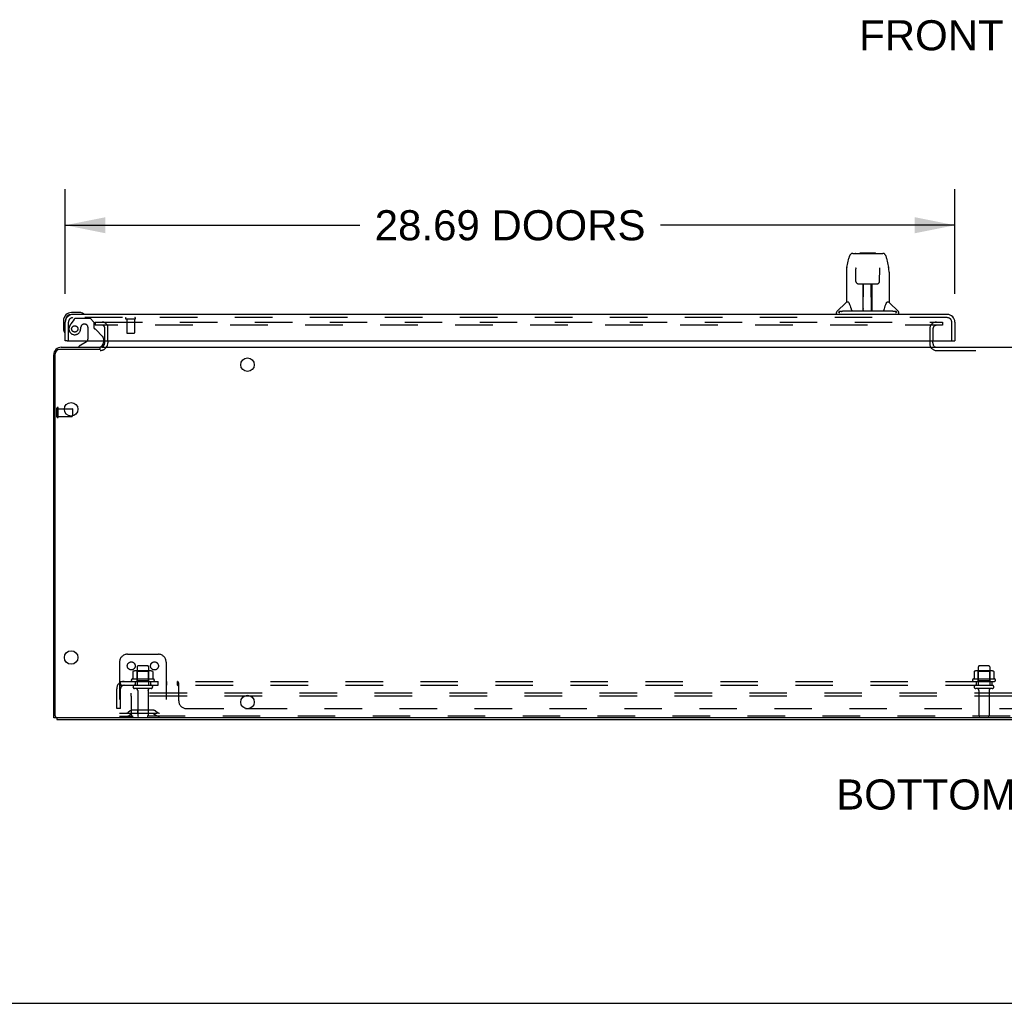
# Model space of a CAD drawing. Header units: inches. Extents: x 0 to 220, y 0 to 142.
# Tile 2 of 76: x 38 to 70, y 0 to 32. Entities that reach past the tile are written whole.
import ezdxf

# ---------------------------------------------------------------- set-up
doc = ezdxf.new("R2010")
doc.units = ezdxf.units.IN
doc.header["$LTSCALE"] = 12.090517
doc.header["$MEASUREMENT"] = 0
doc.linetypes.add('HIDDEN', pattern=[0.2, 0.1, -0.1])
doc.layers.get('0').update_dxf_attribs({"linetype": 'CONTINUOUS'})
for name, color, linetype in [('DEFAULT_2', 8, 'HIDDEN'), ('DIMENSIONS', 7, 'CONTINUOUS'), ('LEFT_DOOR_ASSEMBLY', 7, 'CONTINUOUS'), ('SUBPANEL', 7, 'CONTINUOUS')]:
    doc.layers.add(name, color=color, linetype=linetype)
doc.styles.get("Standard").update_dxf_attribs({"font": 'arial.ttf'})
doc.dimstyles.new('DIMSTYLE_1', dxfattribs={"dimtxt": 0.969828, "dimasz": 1.293103, "dimexe": 0.09, "dimexo": 0.07, "dimgap": 0.0375, "dimtad": 0, "dimtih": 1, "dimtoh": 1, "dimzin": 4, "dimdsep": 46, "dimtxsty": 'Standard', "dimblk": '_FILLED', "dimblk1": '_FILLED', "dimblk2": '_FILLED', "dimcen": 0.09, "dimazin": 1, "dimtfac": 1, "dimtdec": 3, "dimtofl": 0, "dimtmove": 0, "dimatfit": 3, "dimldrblk": '_FILLED', "dimfxl": 0, "dimtolj": 1, "dimtzin": 4, "dimarcsym": 0})

# ---------------------------------------------------------------- blocks, each defined once
blk = doc.blocks.new('_FILLED')
at = {"color": 0, "linetype": 'ByBlock'}
blk.add_solid([(0, 0), (-1, 0.2), (-1, -0.2)], dxfattribs=at)
blk = doc.blocks.new('*D12')
at = {"layer": 'DIMENSIONS', "color": 2, "linetype": 'Continuous'}
for p, q in [((39.422, 22.865), (39.422, 26.245)), ((68.109, 22.865), (68.109, 26.245)), ((39.422, 25.081), (48.918, 25.081)), ((68.109, 25.081), (58.613, 25.081))]:
    blk.add_line(p, q, dxfattribs=at)
at = {"layer": 'DIMENSIONS', "color": 2, "linetype": 'Continuous', "xscale": 1.2931034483, "yscale": 1.2931034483, "zscale": 1.2931034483, "rotation": 180}
blk.add_blockref('_FILLED', (39.422, 25.081), dxfattribs=at)
at = {"layer": 'DIMENSIONS', "color": 2, "linetype": 'Continuous', "xscale": 1.2931034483, "yscale": 1.2931034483, "zscale": 1.2931034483}
blk.add_blockref('_FILLED', (68.109, 25.081), dxfattribs=at)
at = {"layer": 'DIMENSIONS', "color": 2, "linetype": 'Continuous', "insert": (53.765, 25.566), "char_height": 0.96983, "width": 8.72484, "attachment_point": 2, "line_spacing_factor": 0.9}
blk.add_mtext('28.69 DOORS', dxfattribs=at)

msp = doc.modelspace()

# ---------------------------------------------------------------- linework, layer by layer
at = {"color": 3, "linetype": 'Continuous'}
for p, q in [((40.693, 21.291), (40.693, 21.352)), ((39.293, 21.148), (40.55, 21.148)), ((39.047, 9.2), (39.047, 20.902)), ((39.151, 9.148), (98.943, 9.148))]:
    msp.add_line(p, q, dxfattribs=at)
at = {"color": 7, "linetype": 'Continuous'}
for p, q in [((40.797, 21.352), (40.797, 21.291)), ((67.401, 21.291), (67.401, 21.352)), ((40.554, 21.071), (39.229, 21.071)), ((40.546, 21.071), (40.546, 21.148)), ((40.599, 21.148), (97.494, 21.148)), ((39.099, 9.263), (39.099, 20.941)), ((39.391, 19.168), (39.641, 19.168)), ((39.651, 19.158), (39.651, 18.934)), ((39.151, 9.2), (39.047, 9.2)), ((39.151, 9.201), (39.151, 9.148)), ((98.932, 9.2), (39.161, 9.2)), ((0, 0), (219.828, 0))]:
    msp.add_line(p, q, dxfattribs=at)
for centre in [(45.297, 20.586), (39.609, 19.148), (39.609, 11.148), (45.297, 9.711)]:
    msp.add_circle(centre, 0.219, dxfattribs=at)
at = {"color": 3, "linetype": 'Continuous'}
for centre, radius, start, end in [((40.55, 21.291), 0.142, 270, 360), ((39.293, 20.902), 0.246, 90, 180), ((67.516, 21.263), 0.115, 192.8571, 244.7498)]:
    msp.add_arc(centre, radius, start, end, dxfattribs=at)
at = {"color": 7, "linetype": 'Continuous'}
for centre, radius, start, end in [((40.55, 21.291), 0.246, 324.6629, 360), ((39.229, 20.941), 0.13, 90, 180), ((39.641, 19.158), 0.01, 360, 90), ((39.161, 9.263), 0.0625, 180, 270)]:
    msp.add_arc(centre, radius, start, end, dxfattribs=at)
at = {"layer": 'DEFAULT_2', "color": 8, "linetype": 'HIDDEN'}
for p, q in [((40.38, 21.961), (40.38, 21.857)), ((40.38, 21.961), (40.693, 21.961)), ((40.697, 21.961), (67.713, 21.961)), ((67.713, 21.961), (67.713, 21.857)), ((40.693, 21.857), (40.38, 21.857)), ((40.693, 21.352), (40.693, 21.775)), ((67.713, 21.857), (40.697, 21.857)), ((40.797, 21.352), (40.797, 21.775)), ((67.297, 21.742), (67.297, 21.263)), ((67.401, 21.742), (67.401, 21.352)), ((67.401, 21.291), (67.401, 21.263)), ((67.516, 21.044), (67.577, 21.044)), ((67.577, 21.044), (70.516, 21.044)), ((39.151, 18.902), (39.151, 19.186)), ((39.194, 18.902), (39.194, 19.186)), ((39.194, 19.168), (39.391, 19.168)), ((39.194, 18.92), (39.641, 18.92)), ((39.651, 18.93), (39.651, 18.934)), ((41.422, 11.252), (42.422, 11.252)), ((41.172, 11.002), (41.172, 9.252)), ((41.739, 10.847), (41.739, 10.252)), ((42.075, 10.877), (41.769, 10.877)), ((42.105, 10.847), (42.105, 10.252)), ((42.672, 11.002), (42.672, 9.252)), ((68.864, 10.847), (68.864, 10.252)), ((69.2, 10.877), (68.894, 10.877)), ((69.23, 10.847), (69.23, 10.252)), ((41.603, 10.692), (41.603, 10.474)), ((42.177, 10.713), (41.666, 10.713)), ((41.738, 10.693), (41.718, 10.713)), ((41.738, 10.397), (41.738, 10.693)), ((42.105, 10.693), (41.738, 10.693)), ((42.105, 10.693), (42.125, 10.713)), ((42.105, 10.397), (42.105, 10.693)), ((42.241, 10.692), (42.241, 10.474)), ((68.728, 10.692), (68.728, 10.474)), ((69.302, 10.713), (68.791, 10.713)), ((68.863, 10.693), (68.843, 10.713)), ((69.23, 10.693), (68.863, 10.693)), ((68.863, 10.397), (68.863, 10.693)), ((69.23, 10.693), (69.25, 10.713)), ((69.23, 10.397), (69.23, 10.693)), ((69.366, 10.692), (69.366, 10.474)), ((42.277, 10.447), (41.566, 10.447)), ((41.588, 10.377), (42.256, 10.377)), ((41.657, 10.252), (42.186, 10.252)), ((41.738, 10.397), (41.718, 10.377)), ((42.105, 10.397), (41.738, 10.397)), ((42.105, 10.397), (42.125, 10.377)), ((69.402, 10.447), (68.691, 10.447)), ((68.713, 10.377), (69.381, 10.377)), ((68.782, 10.252), (69.311, 10.252)), ((68.863, 10.397), (68.843, 10.377)), ((69.23, 10.397), (68.863, 10.397)), ((69.23, 10.397), (69.25, 10.377)), ((41.547, 9.898), (41.547, 10.002)), ((96.547, 10.002), (41.547, 10.002)), ((41.547, 9.898), (41.547, 9.312)), ((96.547, 9.898), (41.547, 9.898)), ((42.186, 10.146), (41.657, 10.146)), ((41.756, 10.084), (41.756, 9.282)), ((42.088, 10.084), (42.088, 9.282)), ((69.311, 10.146), (68.782, 10.146)), ((68.881, 10.084), (68.881, 9.282)), ((69.213, 10.084), (69.213, 9.282)), ((41.172, 9.356), (42.672, 9.356)), ((41.172, 9.252), (41.607, 9.252)), ((41.515, 9.425), (41.447, 9.376)), ((41.575, 9.341), (41.507, 9.292)), ((42.262, 9.446), (41.581, 9.446)), ((42.262, 9.342), (41.581, 9.342)), ((96.487, 9.252), (41.607, 9.252)), ((41.747, 9.446), (41.747, 9.342)), ((42.097, 9.446), (42.097, 9.342)), ((42.268, 9.341), (42.336, 9.292)), ((42.329, 9.425), (42.397, 9.376))]:
    msp.add_line(p, q, dxfattribs=at)
for points in [[(41.609, 10.701), (41.607, 10.701), (41.606, 10.699), (41.605, 10.698), (41.604, 10.697), (41.603, 10.695), (41.603, 10.694), (41.603, 10.692)], [(42.235, 10.701), (42.236, 10.701), (42.237, 10.699), (42.238, 10.698), (42.239, 10.697), (42.24, 10.695), (42.24, 10.694), (42.241, 10.692)], [(68.734, 10.701), (68.732, 10.701), (68.731, 10.699), (68.73, 10.698), (68.729, 10.697), (68.728, 10.695), (68.728, 10.694), (68.728, 10.692)], [(69.36, 10.701), (69.361, 10.701), (69.362, 10.699), (69.363, 10.698), (69.364, 10.697), (69.365, 10.695), (69.365, 10.694), (69.366, 10.692)], [(41.603, 10.474), (41.603, 10.473), (41.602, 10.472), (41.602, 10.471), (41.602, 10.47), (41.601, 10.469), (41.601, 10.468), (41.601, 10.468), (41.6, 10.468), (41.6, 10.467), (41.6, 10.467), (41.599, 10.467), (41.599, 10.466), (41.599, 10.466), (41.599, 10.466), (41.598, 10.466), (41.598, 10.465), (41.598, 10.465), (41.597, 10.465)], [(42.246, 10.465), (42.246, 10.465), (42.245, 10.465), (42.245, 10.466), (42.245, 10.466), (42.244, 10.466), (42.244, 10.466), (42.244, 10.467), (42.244, 10.467), (42.243, 10.467), (42.243, 10.468), (42.243, 10.468), (42.242, 10.468), (42.242, 10.469), (42.241, 10.47), (42.241, 10.471), (42.241, 10.472), (42.241, 10.473), (42.241, 10.474)], [(68.728, 10.474), (68.728, 10.473), (68.727, 10.472), (68.727, 10.471), (68.727, 10.47), (68.726, 10.469), (68.726, 10.468), (68.726, 10.468), (68.725, 10.468), (68.725, 10.467), (68.725, 10.467), (68.724, 10.467), (68.724, 10.466), (68.724, 10.466), (68.724, 10.466), (68.723, 10.466), (68.723, 10.465), (68.723, 10.465), (68.722, 10.465)], [(69.371, 10.465), (69.371, 10.465), (69.37, 10.465), (69.37, 10.466), (69.37, 10.466), (69.369, 10.466), (69.369, 10.466), (69.369, 10.467), (69.369, 10.467), (69.368, 10.467), (69.368, 10.468), (69.368, 10.468), (69.367, 10.468), (69.367, 10.469), (69.366, 10.47), (69.366, 10.471), (69.366, 10.472), (69.366, 10.473), (69.366, 10.474)]]:
    msp.add_lwpolyline(points, dxfattribs=at)
for centre in [(41.547, 10.877), (42.297, 10.877)]:
    msp.add_circle(centre, 0.128, dxfattribs=at)
for centre, radius, start, end in [((40.61, 21.775), 0.186, 0, 90), ((67.516, 21.742), 0.219, 90, 180), ((40.61, 21.775), 0.0823, 0, 90), ((67.516, 21.742), 0.115, 90, 180), ((40.55, 21.291), 0.246, 270, 324.6629), ((67.516, 21.263), 0.219, 180, 270), ((67.516, 21.263), 0.115, 180, 192.8571), ((67.516, 21.263), 0.115, 244.7498, 270), ((39.172, 19.186), 0.0215, 360, 180), ((39.172, 18.902), 0.0215, 180, 0), ((39.641, 18.93), 0.01, 270, 0), ((41.422, 11.002), 0.25, 90, 180), ((42.422, 11.002), 0.25, 0, 90), ((41.769, 10.847), 0.03, 90, 180), ((42.075, 10.847), 0.03, 0, 90), ((68.894, 10.847), 0.03, 90, 180), ((69.2, 10.847), 0.03, 0, 90), ((41.666, 10.572), 0.141, 90, 113.95), ((42.177, 10.572), 0.141, 66.05, 90), ((68.791, 10.572), 0.141, 90, 113.95), ((69.302, 10.572), 0.141, 66.05, 90), ((41.588, 10.416), 0.0384, 124.4497, 270), ((41.922, 9.847), 0.698, 117.6814, 120.6631), ((41.657, 10.199), 0.053, 90, 270), ((42.186, 10.199), 0.053, 270, 90), ((41.922, 9.847), 0.698, 59.3369, 62.3186), ((42.256, 10.416), 0.0384, 270, 55.5503), ((68.713, 10.416), 0.0384, 124.4497, 270), ((69.047, 9.847), 0.698, 117.6814, 120.6631), ((68.782, 10.199), 0.053, 90, 270), ((69.311, 10.199), 0.053, 270, 90), ((69.047, 9.847), 0.698, 59.3369, 62.3186), ((69.381, 10.416), 0.0384, 270, 55.5503), ((41.693, 10.084), 0.0625, 0, 90), ((42.15, 10.084), 0.0625, 90, 180), ((68.818, 10.084), 0.0625, 0, 90), ((69.275, 10.084), 0.0625, 90, 180), ((41.386, 9.46), 0.104, 270, 305.7539), ((41.386, 9.46), 0.208, 270, 305.7539), ((41.581, 9.332), 0.114, 90, 125.7539), ((41.607, 9.312), 0.06, 180, 270), ((41.581, 9.332), 0.01, 90, 125.7539), ((41.786, 9.282), 0.03, 180, 270), ((42.058, 9.282), 0.03, 270, 360), ((42.262, 9.332), 0.114, 54.2461, 90), ((42.262, 9.332), 0.01, 54.2461, 90), ((42.457, 9.46), 0.208, 234.2461, 270), ((42.457, 9.46), 0.104, 234.2461, 270), ((68.911, 9.282), 0.03, 180, 270), ((69.183, 9.282), 0.03, 270, 360)]:
    msp.add_arc(centre, radius, start, end, dxfattribs=at)
at = {"layer": 'LEFT_DOOR_ASSEMBLY', "color": 7, "linetype": 'Continuous'}
for p, q in [((64.812, 24.175), (65.696, 24.175)), ((64.898, 24.175), (64.897, 24.175)), ((65.058, 24.195), (65.039, 24.175)), ((65.058, 24.195), (65.535, 24.195)), ((65.535, 24.195), (65.555, 24.175)), ((65.696, 24.175), (65.781, 24.175)), ((64.623, 23.715), (64.688, 24.02)), ((65.905, 24.02), (65.97, 23.715)), ((64.608, 23.572), (64.608, 22.6)), ((64.909, 23.699), (64.909, 23.696)), ((64.909, 23.696), (64.909, 23.692)), ((64.909, 23.692), (64.909, 23.685)), ((64.909, 23.685), (64.909, 23.677)), ((64.912, 23.552), (64.909, 23.677)), ((64.916, 23.269), (64.912, 23.552)), ((65.677, 23.269), (65.684, 23.682)), ((65.684, 23.69), (65.684, 23.694)), ((65.684, 23.682), (65.684, 23.69)), ((65.986, 23.571), (65.986, 22.6)), ((64.997, 23.191), (65.117, 23.191)), ((65.147, 22.345), (65.162, 23.192)), ((65.155, 22.776), (65.155, 23.192)), ((65.423, 22.325), (65.407, 23.192)), ((65.438, 22.325), (65.438, 23.192)), ((65.476, 23.191), (65.596, 23.191)), ((65.158, 22.966), (65.155, 22.966)), ((65.158, 22.954), (65.155, 22.954)), ((65.438, 22.966), (65.411, 22.966)), ((65.438, 22.954), (65.412, 22.954)), ((64.602, 22.594), (64.304, 22.297)), ((64.681, 22.6), (64.608, 22.6)), ((65.416, 22.726), (65.438, 22.726)), ((65.438, 22.722), (65.416, 22.722)), ((65.986, 22.6), (65.913, 22.6)), ((65.991, 22.594), (66.289, 22.297)), ((39.881, 22.266), (39.625, 22.266)), ((39.919, 22.264), (39.881, 22.266)), ((64.293, 22.206), (64.293, 22.269)), ((64.445, 22.297), (64.376, 22.297)), ((64.57, 22.325), (66.023, 22.325)), ((65.148, 22.396), (65.148, 22.371)), ((65.155, 22.325), (65.155, 22.329)), ((65.422, 22.371), (65.421, 22.396)), ((66.217, 22.297), (66.148, 22.297)), ((66.301, 22.206), (66.301, 22.269)), ((39.362, 22.003), (39.362, 21.747)), ((39.422, 22.003), (39.422, 21.96)), ((39.668, 22.206), (39.625, 22.206)), ((40.017, 22.22), (40.016, 22.22)), ((39.362, 21.747), (39.365, 21.709)), ((39.407, 21.618), (39.408, 21.615)), ((39.408, 21.615), (39.408, 21.613)), ((39.484, 21.352), (39.422, 21.352)), ((40.102, 21.325), (39.864, 21.187)), ((40.651, 21.352), (40.651, 21.305)), ((68.047, 21.352), (68.109, 21.352)), ((39.864, 21.148), (39.864, 21.187))]:
    msp.add_line(p, q, dxfattribs=at)
at = {"layer": 'LEFT_DOOR_ASSEMBLY', "color": 3, "linetype": 'Continuous'}
for p, q in [((39.422, 21.352), (39.422, 21.96)), ((67.863, 22.206), (39.668, 22.206)), ((68.109, 21.96), (68.109, 21.352)), ((39.484, 21.352), (68.047, 21.352))]:
    msp.add_line(p, q, dxfattribs=at)
at = {"layer": 'LEFT_DOOR_ASSEMBLY', "color": 8, "linetype": 'HIDDEN'}
for p, q in [((39.526, 21.352), (39.526, 21.96)), ((39.702, 22.048), (39.6, 21.904)), ((67.863, 22.102), (39.668, 22.102)), ((39.766, 22.081), (40.218, 22.081)), ((40.344, 21.955), (40.218, 22.081)), ((40.344, 21.955), (40.344, 21.776)), ((41.384, 22.059), (41.668, 22.059)), ((41.402, 22.059), (41.402, 21.612)), ((41.65, 22.059), (41.65, 21.612)), ((68.005, 21.352), (68.005, 21.96)), ((40.054, 21.889), (40.021, 21.889)), ((40.152, 21.791), (40.152, 21.412)), ((40.402, 21.718), (40.621, 21.499)), ((41.412, 21.602), (41.64, 21.602)), ((40.651, 21.428), (40.651, 21.352))]:
    msp.add_line(p, q, dxfattribs=at)
at = {"layer": 'LEFT_DOOR_ASSEMBLY', "color": 7, "linetype": 'Continuous'}
for points in [[(64.812, 24.175), (64.809, 24.175), (64.795, 24.173), (64.782, 24.17), (64.77, 24.165), (64.759, 24.158), (64.748, 24.15), (64.739, 24.141), (64.731, 24.132), (64.724, 24.121), (64.717, 24.11), (64.711, 24.097), (64.706, 24.084), (64.701, 24.069), (64.696, 24.052), (64.691, 24.033), (64.688, 24.02)], [(65.905, 24.02), (65.902, 24.033), (65.898, 24.052), (65.893, 24.069), (65.887, 24.084), (65.882, 24.098), (65.876, 24.11), (65.869, 24.121), (65.862, 24.132), (65.854, 24.142), (65.844, 24.151), (65.834, 24.159), (65.823, 24.165), (65.81, 24.17), (65.797, 24.174), (65.784, 24.175), (65.781, 24.175)], [(64.623, 23.715), (64.617, 23.684), (64.612, 23.645), (64.608, 23.605), (64.608, 23.572)], [(64.908, 23.703), (64.908, 23.704), (64.908, 23.704), (64.908, 23.704), (64.908, 23.703), (64.909, 23.703), (64.909, 23.702), (64.909, 23.701), (64.909, 23.699)], [(65.684, 23.694), (65.685, 23.698), (65.685, 23.7), (65.685, 23.701), (65.685, 23.702), (65.685, 23.703), (65.685, 23.703), (65.685, 23.704)], [(65.986, 23.571), (65.985, 23.605), (65.982, 23.645), (65.976, 23.685), (65.97, 23.715)], [(64.916, 23.269), (64.918, 23.255), (64.921, 23.243), (64.927, 23.231), (64.934, 23.221), (64.942, 23.211), (64.952, 23.204), (64.963, 23.198), (64.975, 23.194), (64.987, 23.191), (64.996, 23.191)], [(65.117, 23.191), (65.121, 23.191), (65.129, 23.191), (65.137, 23.191), (65.146, 23.192), (65.153, 23.192)], [(65.153, 23.192), (65.441, 23.192), (65.449, 23.192), (65.457, 23.191), (65.465, 23.191), (65.473, 23.191), (65.476, 23.191)], [(65.598, 23.191), (65.608, 23.191), (65.62, 23.194), (65.631, 23.198), (65.642, 23.204), (65.652, 23.212), (65.66, 23.222), (65.667, 23.232), (65.672, 23.244), (65.676, 23.257), (65.677, 23.269)], [(64.677, 22.6), (64.683, 22.59), (64.697, 22.561), (64.712, 22.526), (64.728, 22.483), (64.744, 22.435), (64.758, 22.388)], [(65.835, 22.388), (65.849, 22.434), (65.865, 22.482), (65.881, 22.524), (65.896, 22.561), (65.91, 22.589), (65.916, 22.6)], [(64.374, 22.269), (64.372, 22.27), (64.371, 22.271), (64.37, 22.272), (64.369, 22.273), (64.368, 22.274), (64.368, 22.275), (64.367, 22.276), (64.366, 22.277), (64.366, 22.278), (64.365, 22.279), (64.365, 22.281), (64.365, 22.282), (64.365, 22.283), (64.365, 22.285), (64.366, 22.286), (64.366, 22.288), (64.367, 22.289), (64.368, 22.291), (64.369, 22.292), (64.371, 22.293), (64.372, 22.294), (64.373, 22.295), (64.375, 22.296), (64.376, 22.297)], [(64.398, 22.254), (64.391, 22.258), (64.385, 22.262), (64.379, 22.265), (64.374, 22.269)], [(64.445, 22.297), (64.445, 22.297), (64.445, 22.298), (64.444, 22.298), (64.444, 22.299), (64.444, 22.299), (64.444, 22.3), (64.444, 22.301), (64.444, 22.301), (64.444, 22.302), (64.444, 22.303), (64.445, 22.303), (64.445, 22.304), (64.446, 22.305), (64.447, 22.306), (64.448, 22.306), (64.449, 22.307), (64.45, 22.307), (64.451, 22.308), (64.452, 22.308), (64.453, 22.309), (64.454, 22.309), (64.455, 22.31), (64.457, 22.31), (64.458, 22.31), (64.459, 22.311), (64.46, 22.311), (64.461, 22.312), (64.463, 22.312), (64.464, 22.312), (64.466, 22.313), (64.467, 22.313), (64.469, 22.313), (64.47, 22.314), (64.472, 22.314), (64.474, 22.315), (64.476, 22.315), (64.477, 22.315), (64.479, 22.316), (64.481, 22.316), (64.483, 22.317), (64.485, 22.317), (64.487, 22.317), (64.489, 22.318), (64.491, 22.318), (64.494, 22.318), (64.496, 22.319), (64.498, 22.319), (64.501, 22.32), (64.503, 22.32), (64.506, 22.32), (64.509, 22.321), (64.511, 22.321), (64.514, 22.321), (64.518, 22.322), (64.521, 22.322), (64.524, 22.322), (64.528, 22.323), (64.532, 22.323), (64.536, 22.323), (64.54, 22.324), (64.545, 22.324), (64.549, 22.324), (64.554, 22.324), (64.559, 22.324), (64.564, 22.325), (64.57, 22.325)], [(64.758, 22.388), (64.761, 22.379), (64.766, 22.367), (64.771, 22.356), (64.776, 22.348)], [(64.776, 22.348), (64.781, 22.34), (64.787, 22.334), (64.793, 22.33), (64.801, 22.326), (64.808, 22.325), (64.811, 22.325)], [(65.783, 22.325), (65.785, 22.325), (65.792, 22.326), (65.8, 22.329), (65.806, 22.334), (65.812, 22.34), (65.817, 22.347)], [(65.817, 22.347), (65.823, 22.356), (65.827, 22.366), (65.832, 22.379), (65.835, 22.388)], [(66.023, 22.325), (66.029, 22.325), (66.034, 22.324), (66.039, 22.324), (66.044, 22.324), (66.049, 22.324), (66.053, 22.324), (66.057, 22.323), (66.061, 22.323), (66.065, 22.323), (66.069, 22.322), (66.072, 22.322), (66.076, 22.322), (66.079, 22.321), (66.082, 22.321), (66.085, 22.321), (66.088, 22.32), (66.09, 22.32), (66.093, 22.32), (66.095, 22.319), (66.097, 22.319), (66.1, 22.318), (66.102, 22.318), (66.104, 22.318), (66.106, 22.317), (66.108, 22.317), (66.11, 22.317), (66.112, 22.316), (66.114, 22.316), (66.116, 22.315), (66.118, 22.315), (66.119, 22.315), (66.121, 22.314), (66.123, 22.314), (66.125, 22.313), (66.126, 22.313), (66.128, 22.313), (66.129, 22.312), (66.13, 22.312), (66.132, 22.312), (66.133, 22.311), (66.134, 22.311), (66.136, 22.31), (66.137, 22.31), (66.138, 22.31), (66.139, 22.309), (66.14, 22.309), (66.141, 22.308), (66.142, 22.308), (66.143, 22.307), (66.144, 22.307), (66.145, 22.306), (66.146, 22.306), (66.147, 22.305), (66.148, 22.304), (66.149, 22.303), (66.149, 22.303), (66.149, 22.302), (66.149, 22.301), (66.15, 22.301), (66.15, 22.3), (66.149, 22.299), (66.149, 22.299), (66.149, 22.298), (66.149, 22.298), (66.148, 22.297), (66.148, 22.297)], [(66.22, 22.269), (66.214, 22.265), (66.208, 22.262), (66.202, 22.258), (66.196, 22.254)], [(66.217, 22.297), (66.219, 22.296), (66.22, 22.295), (66.222, 22.294), (66.223, 22.293), (66.224, 22.292), (66.225, 22.29), (66.226, 22.289), (66.227, 22.287), (66.228, 22.286), (66.228, 22.284), (66.228, 22.283), (66.228, 22.281), (66.228, 22.279), (66.228, 22.278), (66.227, 22.277), (66.226, 22.275), (66.226, 22.274), (66.225, 22.273), (66.224, 22.272), (66.222, 22.271), (66.221, 22.27), (66.22, 22.269)], [(40.016, 22.22), (40.015, 22.22), (40.014, 22.221), (40.01, 22.221)], [(39.408, 21.613), (39.408, 21.612), (39.408, 21.612)]]:
    msp.add_lwpolyline(points, dxfattribs=at)
at = {"layer": 'LEFT_DOOR_ASSEMBLY', "color": 8, "linetype": 'HIDDEN'}
msp.add_circle((39.726, 21.739), 0.101, dxfattribs=at)
at = {"layer": 'LEFT_DOOR_ASSEMBLY', "color": 7, "linetype": 'Continuous'}
for centre, radius, start, end in [((64.616, 22.58), 0.0197, 90, 135), ((65.977, 22.58), 0.0197, 45, 90), ((39.625, 22.003), 0.263, 90, 180), ((39.881, 22.016), 0.25, 59.1101, 90), ((40.002, 22.218), 0.015, 6.3796, 59.1101), ((64.332, 22.269), 0.0394, 135, 180), ((65.167, 22.344), 0.0197, 179, 270), ((65.167, 22.344), 0.0197, 260.739, 269.9232), ((65.403, 22.344), 0.0197, 270, 1), ((65.403, 22.344), 0.0197, 270.0771, 272.6469), ((66.261, 22.269), 0.0394, 0, 45), ((39.625, 22.003), 0.203, 90, 180), ((40.002, 22.221), 0.015, 270, 353.6204), ((39.612, 21.747), 0.25, 180, 210.8899), ((39.41, 21.626), 0.015, 210.8899, 263.6204), ((39.407, 21.626), 0.015, 276.3796, 360), ((40.052, 21.412), 0.1, 300.092, 323.4532), ((40.494, 21.305), 0.157, 270, 360)]:
    msp.add_arc(centre, radius, start, end, dxfattribs=at)
at = {"layer": 'LEFT_DOOR_ASSEMBLY', "color": 3, "linetype": 'Continuous'}
for centre, start, end in [((39.668, 21.96), 90, 180), ((67.863, 21.96), 0, 90)]:
    msp.add_arc(centre, 0.246, start, end, dxfattribs=at)
at = {"layer": 'LEFT_DOOR_ASSEMBLY', "color": 8, "linetype": 'HIDDEN'}
for centre, radius, start, end in [((39.668, 21.96), 0.142, 90, 180), ((39.766, 22.002), 0.079, 90, 144.9), ((41.384, 22.081), 0.0215, 90, 270), ((41.668, 22.081), 0.0215, 270, 90), ((67.863, 21.96), 0.142, 0, 90), ((39.726, 21.739), 0.187, 163.1561, 342.1518), ((39.916, 21.682), 0.386, 144.9, 163.1561), ((39.53, 21.803), 0.393, 342.0702, 358.3397), ((40.021, 21.791), 0.098, 90, 180), ((40.054, 21.791), 0.098, 0, 90), ((40.383, 21.776), 0.039, 180, 248.3904), ((40.331, 21.647), 0.1, 45, 68.3904), ((41.412, 21.612), 0.01, 180, 270), ((41.64, 21.612), 0.01, 270, 360), ((40.052, 21.412), 0.1, 323.4532, 360), ((40.551, 21.428), 0.1, 0, 45)]:
    msp.add_arc(centre, radius, start, end, dxfattribs=at)
at = {"layer": 'LEFT_DOOR_ASSEMBLY', "color": 7, "linetype": 'Continuous'}
for centre, start_param, end_param in [((65.147, 22.364), -1.369355, -1.26493), ((65.423, 22.364), -1.875951, -1.570796)]:
    msp.add_ellipse(centre, major_axis=(0.0394, 0), ratio=1, start_param=start_param, end_param=end_param, dxfattribs=at)
at = {"layer": 'SUBPANEL', "color": 8, "linetype": 'HIDDEN'}
for p, q in [((41.164, 10.324), (41.244, 10.227)), ((41.203, 10.252), (41.203, 10.377)), ((41.203, 10.377), (96.89, 10.377)), ((41.203, 10.252), (96.89, 10.252)), ((41.672, 10.377), (41.672, 10.252)), ((42.172, 10.377), (42.172, 10.252)), ((42.4, 10.377), (42.4, 10.252)), ((42.681, 10.377), (42.681, 10.252)), ((43.043, 10.252), (43.043, 10.377)), ((43.05, 10.249), (43.048, 10.25)), ((43.058, 10.238), (43.055, 10.242)), ((43.078, 9.752), (43.078, 10.324)), ((68.797, 10.377), (68.797, 10.252)), ((69.297, 10.377), (69.297, 10.252)), ((41.078, 9.502), (41.078, 10.14)), ((41.203, 9.502), (41.203, 10.14)), ((41.203, 9.502), (41.078, 9.502)), ((43.328, 9.502), (45.231, 9.502)), ((45.363, 9.502), (92.731, 9.502))]:
    msp.add_line(p, q, dxfattribs=at)
at = {"layer": 'SUBPANEL', "color": 3, "linetype": 'Continuous'}
msp.add_line((45.231, 9.502), (45.363, 9.502), dxfattribs=at)
at = {"layer": 'SUBPANEL', "color": 8, "linetype": 'HIDDEN'}
for points in [[(41.164, 10.324), (41.167, 10.326), (41.169, 10.328), (41.171, 10.331), (41.173, 10.334), (41.175, 10.337), (41.176, 10.341), (41.178, 10.344), (41.18, 10.348)], [(41.18, 10.348), (41.183, 10.355), (41.184, 10.358), (41.186, 10.361), (41.187, 10.364), (41.189, 10.367), (41.191, 10.37), (41.192, 10.372), (41.194, 10.374), (41.196, 10.375), (41.198, 10.376), (41.2, 10.377), (41.201, 10.377), (41.203, 10.377)], [(41.203, 10.312), (41.203, 10.312), (41.203, 10.312), (41.203, 10.312), (41.203, 10.312), (41.203, 10.312), (41.203, 10.312), (41.203, 10.311), (41.203, 10.311), (41.203, 10.31), (41.203, 10.309), (41.203, 10.309)], [(41.226, 10.248), (41.226, 10.248), (41.226, 10.249), (41.226, 10.249), (41.225, 10.249), (41.225, 10.25), (41.225, 10.25), (41.224, 10.251), (41.224, 10.251), (41.224, 10.252), (41.223, 10.252), (41.223, 10.253), (41.223, 10.254), (41.222, 10.254), (41.222, 10.255), (41.222, 10.256), (41.221, 10.256), (41.221, 10.257), (41.221, 10.258), (41.22, 10.258), (41.22, 10.259), (41.22, 10.26), (41.219, 10.261), (41.219, 10.261), (41.218, 10.262), (41.218, 10.263), (41.218, 10.264), (41.217, 10.264), (41.217, 10.265), (41.217, 10.266), (41.216, 10.267), (41.216, 10.268), (41.216, 10.269), (41.215, 10.27), (41.215, 10.27), (41.214, 10.271), (41.214, 10.272), (41.214, 10.273), (41.213, 10.274), (41.213, 10.275), (41.213, 10.276), (41.212, 10.277), (41.212, 10.278), (41.211, 10.279), (41.211, 10.28), (41.211, 10.281), (41.21, 10.282), (41.21, 10.284), (41.209, 10.285), (41.209, 10.286), (41.209, 10.287), (41.208, 10.288), (41.208, 10.289), (41.208, 10.29), (41.207, 10.291), (41.207, 10.293), (41.207, 10.294), (41.206, 10.295), (41.206, 10.296), (41.206, 10.297), (41.206, 10.298), (41.205, 10.299), (41.205, 10.3), (41.205, 10.301), (41.205, 10.302), (41.204, 10.303), (41.204, 10.304), (41.204, 10.305), (41.204, 10.306), (41.204, 10.307), (41.203, 10.308), (41.203, 10.308), (41.203, 10.309), (41.203, 10.31), (41.203, 10.311), (41.203, 10.311), (41.203, 10.312), (41.203, 10.312)], [(41.23, 10.234), (41.226, 10.238), (41.224, 10.24), (41.222, 10.242), (41.22, 10.244), (41.218, 10.246), (41.215, 10.247), (41.213, 10.249), (41.211, 10.25), (41.208, 10.251), (41.206, 10.252), (41.205, 10.252), (41.203, 10.252)], [(41.223, 10.252), (41.223, 10.252), (41.224, 10.251), (41.224, 10.251), (41.225, 10.25), (41.225, 10.25), (41.225, 10.249), (41.225, 10.249), (41.226, 10.249), (41.226, 10.249), (41.226, 10.248), (41.226, 10.248)], [(41.244, 10.227), (41.243, 10.227), (41.242, 10.226), (41.241, 10.226), (41.241, 10.227), (41.239, 10.227), (41.238, 10.228), (41.237, 10.229), (41.235, 10.23), (41.234, 10.231), (41.232, 10.233), (41.23, 10.234)], [(43.058, 10.364), (43.056, 10.367), (43.054, 10.37), (43.053, 10.372), (43.051, 10.374), (43.049, 10.375), (43.047, 10.376), (43.045, 10.377), (43.044, 10.377), (43.043, 10.377)], [(43.061, 10.358), (43.059, 10.361), (43.058, 10.364), (43.056, 10.367), (43.054, 10.37), (43.053, 10.372), (43.051, 10.374), (43.049, 10.375), (43.047, 10.376), (43.045, 10.377), (43.044, 10.377), (43.043, 10.377)], [(43.053, 10.246), (43.051, 10.247), (43.05, 10.249), (43.048, 10.25), (43.047, 10.251), (43.045, 10.252), (43.044, 10.252), (43.043, 10.252)], [(43.047, 10.251), (43.045, 10.252), (43.044, 10.252), (43.043, 10.252)], [(43.055, 10.242), (43.054, 10.244), (43.053, 10.246), (43.051, 10.247)], [(43.062, 10.233), (43.061, 10.234), (43.059, 10.236), (43.058, 10.238)], [(43.078, 10.227), (43.076, 10.227), (43.074, 10.226), (43.073, 10.226), (43.071, 10.227), (43.07, 10.227), (43.068, 10.228), (43.066, 10.229), (43.065, 10.23), (43.064, 10.231), (43.062, 10.233), (43.061, 10.234), (43.059, 10.236)], [(43.064, 10.351), (43.062, 10.355), (43.061, 10.358)], [(43.078, 10.324), (43.076, 10.326), (43.075, 10.328), (43.073, 10.331), (43.072, 10.334), (43.07, 10.337), (43.068, 10.341), (43.067, 10.344), (43.064, 10.351)], [(43.071, 10.227), (43.07, 10.227), (43.068, 10.228), (43.066, 10.229), (43.065, 10.23), (43.064, 10.231)], [(43.076, 10.326), (43.075, 10.328), (43.073, 10.331)], [(43.078, 10.227), (43.076, 10.227), (43.074, 10.226), (43.073, 10.226)]]:
    msp.add_lwpolyline(points, dxfattribs=at)
for centre, radius, start, end in [((41.315, 10.14), 0.237, 90, 180), ((41.315, 10.14), 0.112, 90, 180), ((43.328, 9.752), 0.25, 180, 270)]:
    msp.add_arc(centre, radius, start, end, dxfattribs=at)

# ---------------------------------------------------------------- texts
at = {"layer": 'DIMENSIONS', "color": 2, "linetype": 'Continuous', "attachment_point": 2, "line_spacing_factor": 0.9}
for s, insert, char_height, width in [('FRONT VIEW', (69.27, 31.69), 0.9698, 8.48689), ('BOTTOM VIEW', (69.096, 7.216), 0.96983, 9.61175)]:
    msp.add_mtext(s, dxfattribs=dict(at, insert=insert, char_height=char_height, width=width))

# ---------------------------------------------------------------- dimensions: what is measured, and where the dimension line sits
at = {"layer": 'DIMENSIONS', "color": 2, "linetype": 'Continuous'}
dim = msp.add_linear_dim(base=(68.109, 25.081), p1=(39.422, 22.795), p2=(68.109, 22.795), text='<> DOORS', dimstyle='DIMSTYLE_1', dxfattribs=at)
dim.commit()
dim.dimension.update_dxf_attribs({"geometry": '*D12', "text_midpoint": (53.765, 25.081), "dimtype": 160})

doc.saveas('drawing.dxf')
